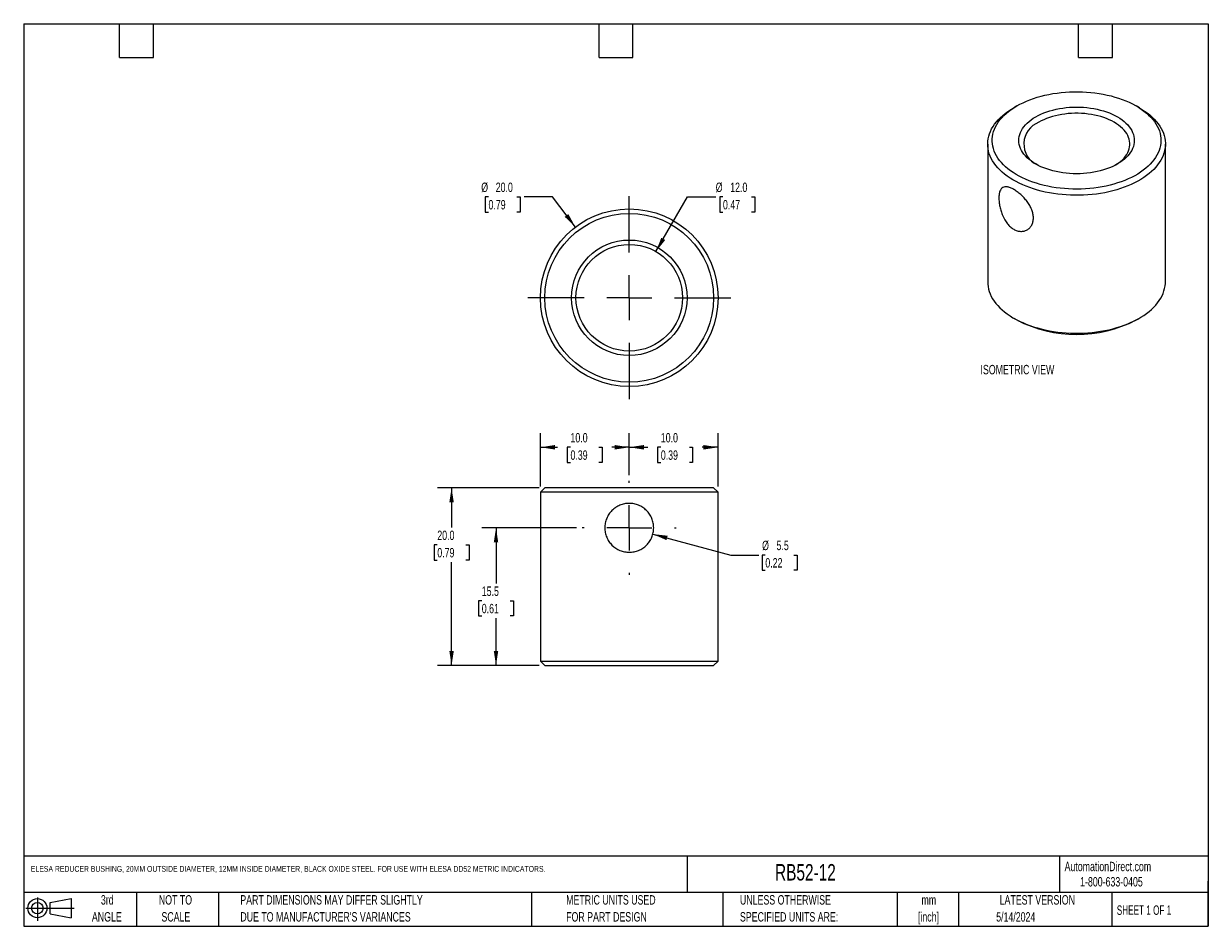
# Model space of a CAD drawing. Header units: millimetres. Extents: x 6 to 273, y 6 to 210.
import ezdxf

# ---------------------------------------------------------------- set-up
doc = ezdxf.new("R2010")
doc.units = ezdxf.units.MM
doc.linetypes.add('CENTERX2', pattern=[20.32, 12.7, -2.54, 2.54, -2.54])
doc.layers.add('CENTER', color=40, linetype='CENTERX2')
doc.layers.add('DIMENSIONS', color=140, linetype='Continuous', lineweight=25)
doc.layers.add('TEXT', color=140, linetype='Continuous', lineweight=25)
doc.styles.add('SLDTEXTSTYLE0', font='TXT', dxfattribs={"width": 0.7})
doc.styles.add('SLDTEXTSTYLE1', font='TXT', dxfattribs={"width": 0.65})
doc.dimstyles.new('SLDDIMSTYLE0', dxfattribs={"dimtxt": 2.158008, "dimasz": 3.302, "dimexe": 0, "dimexo": 0.0625, "dimgap": 0.539502, "dimtad": 0, "dimtih": 1, "dimtoh": 1, "dimlfac": 0.5, "dimrnd": 1e-09, "dimzin": 12, "dimdsep": 46, "dimtxsty": 'SLDTEXTSTYLE0', "dimsah": 1, "dimcen": 0, "dimadec": 0, "dimazin": 3, "dimtfac": 1, "dimtofl": 0, "dimtmove": 0, "dimatfit": 3, "dimfxl": 0, "dimfrac": 2, "dimtolj": 1, "dimtzin": 12, "dimarcsym": 0})
doc.dimstyles.new('SLDDIMSTYLE1', dxfattribs={"dimtxt": 2.158008, "dimasz": 3.302, "dimexe": 0, "dimexo": 0.0625, "dimgap": 0.539502, "dimtad": 0, "dimtih": 1, "dimtoh": 1, "dimlfac": 0.5, "dimrnd": 1e-09, "dimzin": 4, "dimdsep": 46, "dimtxsty": 'SLDTEXTSTYLE0', "dimsah": 1, "dimcen": 0.09, "dimadec": 0, "dimazin": 1, "dimtfac": 1, "dimtofl": 0, "dimtmove": 0, "dimatfit": 3, "dimfxl": 0, "dimfrac": 2, "dimtolj": 1, "dimtzin": 12, "dimarcsym": 0})
doc.dimstyles.new('SLDDIMSTYLE2', dxfattribs={"dimtxt": 2.158008, "dimasz": 3.302, "dimexe": 0, "dimexo": 0.0625, "dimgap": 0.539502, "dimtad": 0, "dimtih": 1, "dimtoh": 1, "dimlfac": 0.5, "dimrnd": 1e-09, "dimzin": 12, "dimdsep": 46, "dimtxsty": 'SLDTEXTSTYLE0', "dimsah": 1, "dimcen": 0.09, "dimadec": 0, "dimazin": 3, "dimtfac": 1, "dimtofl": 0, "dimtmove": 0, "dimatfit": 3, "dimfxl": 0, "dimfrac": 2, "dimtolj": 1, "dimtzin": 12, "dimarcsym": 0})
doc.dimstyles.new('SLDDIMSTYLE3', dxfattribs={"dimtxt": 2.158008, "dimasz": 3.302, "dimexe": 0, "dimexo": 0.0625, "dimgap": 0.539502, "dimtad": 0, "dimtih": 1, "dimtoh": 1, "dimlfac": 0.5, "dimrnd": 1e-09, "dimzin": 4, "dimdsep": 46, "dimtxsty": 'SLDTEXTSTYLE0', "dimsah": 1, "dimcen": 0, "dimadec": 0, "dimazin": 1, "dimtfac": 1, "dimtofl": 0, "dimtmove": 0, "dimatfit": 3, "dimfxl": 0, "dimfrac": 2, "dimtolj": 1, "dimtzin": 12, "dimarcsym": 0})

# ---------------------------------------------------------------- blocks, each defined once
blk = doc.blocks.new('Block11')
at = {"color": 7, "linetype": 'Continuous', "lineweight": 18}
for p, q in [((0, 2.88), (10.87, 2.88)), ((2.59, 5.31), (2.59, 0)), ((5.48, 4.17), (10.18, 5.03)), ((5.48, 1.6), (5.48, 4.17)), ((10.18, 5.03), (10.18, 0.73)), ((5.48, 1.6), (10.18, 0.73))]:
    blk.add_line(p, q, dxfattribs=at)
for radius in [2.15, 1.29]:
    blk.add_circle((2.59, 2.88), radius, dxfattribs=at)
blk = doc.blocks.new('Block12')
at = {"color": 7, "linetype": 'Continuous'}
blk.add_blockref('Block11', (0, 0), dxfattribs=at)
blk = doc.blocks.new('_D')
at = {"layer": 'DIMENSIONS'}
for p, q in [((148, 94.64), (165.52, 89.94)), ((165.52, 89.94), (171.87, 89.94)), ((173.32, 89.94), (172.59, 89.94)), ((172.59, 89.94), (172.59, 86.51)), ((179.73, 89.94), (180.46, 89.94)), ((180.46, 89.94), (180.46, 86.51)), ((172.59, 86.51), (173.32, 86.51)), ((180.46, 86.51), (179.73, 86.51))]:
    blk.add_line(p, q, dxfattribs=at)
blk.add_solid([(148, 94.64), (151.06, 93.29), (151.32, 94.27)], dxfattribs=at)
at = {"layer": 'DIMENSIONS', "char_height": 2.117, "attachment_point": 1, "style": 'SLDTEXTSTYLE0'}
for s, insert in [('%%c', (172.59, 93.15)), ('5.5', (175.85, 93.15)), ('0.22', (173.32, 89.24))]:
    blk.add_mtext(s, dxfattribs=dict(at, insert=insert))
blk = doc.blocks.new('_D_1')
at = {"layer": 'DIMENSIONS'}
for p, q in [((142.69, 107.91), (142.69, 117.37)), ((162.69, 105.33), (162.69, 117.37)), ((142.69, 114.19), (146.87, 114.19)), ((149.79, 114.19), (149.07, 114.19)), ((149.07, 114.19), (149.07, 110.76)), ((156.21, 114.19), (156.93, 114.19)), ((156.93, 114.19), (156.93, 110.76)), ((162.69, 114.19), (159.13, 114.19)), ((149.07, 110.76), (149.79, 110.76)), ((156.93, 110.76), (156.21, 110.76))]:
    blk.add_line(p, q, dxfattribs=at)
for points in [[(142.69, 114.19), (145.99, 113.68), (145.99, 114.7)], [(162.69, 114.19), (159.38, 114.7), (159.38, 113.68)]]:
    blk.add_solid(points, dxfattribs=at)
at = {"layer": 'DIMENSIONS', "char_height": 2.117, "attachment_point": 1, "style": 'SLDTEXTSTYLE0'}
for s, insert in [('10.0', (149.79, 117.4)), ('0.39', (149.79, 113.49))]:
    blk.add_mtext(s, dxfattribs=dict(at, insert=insert))
blk = doc.blocks.new('_D_2')
at = {"layer": 'DIMENSIONS'}
for p, q in [((122.69, 105.33), (122.69, 117.37)), ((142.69, 107.91), (142.69, 117.37)), ((122.69, 114.19), (126.53, 114.19)), ((129.45, 114.19), (128.73, 114.19)), ((128.73, 114.19), (128.73, 110.76)), ((135.86, 114.19), (136.59, 114.19)), ((136.59, 114.19), (136.59, 110.76)), ((142.69, 114.19), (138.79, 114.19)), ((128.73, 110.76), (129.45, 110.76)), ((136.59, 110.76), (135.86, 110.76))]:
    blk.add_line(p, q, dxfattribs=at)
for points in [[(122.69, 114.19), (125.99, 113.68), (125.99, 114.7)], [(142.69, 114.19), (139.38, 114.7), (139.38, 113.68)]]:
    blk.add_solid(points, dxfattribs=at)
at = {"layer": 'DIMENSIONS', "char_height": 2.117, "attachment_point": 1, "style": 'SLDTEXTSTYLE0'}
for s, insert in [('10.0', (129.45, 117.4)), ('0.39', (129.45, 113.49))]:
    blk.add_mtext(s, dxfattribs=dict(at, insert=insert))
blk = doc.blocks.new('_D_3')
at = {"layer": 'DIMENSIONS'}
for p, q in [((130.84, 96.06), (109.51, 96.06)), ((112.69, 96.06), (112.69, 83.55)), ((109.48, 79.64), (108.75, 79.64)), ((108.75, 79.64), (108.75, 76.21)), ((115.89, 79.64), (116.62, 79.64)), ((116.62, 79.64), (116.62, 76.21)), ((108.75, 76.21), (109.48, 76.21)), ((112.69, 65.06), (112.69, 75.73)), ((116.62, 76.21), (115.89, 76.21)), ((122.42, 65.06), (109.51, 65.06))]:
    blk.add_line(p, q, dxfattribs=at)
for points in [[(112.69, 96.06), (112.18, 92.76), (113.19, 92.76)], [(112.69, 65.06), (113.19, 68.36), (112.18, 68.36)]]:
    blk.add_solid(points, dxfattribs=at)
at = {"layer": 'DIMENSIONS', "char_height": 2.117, "attachment_point": 1, "style": 'SLDTEXTSTYLE0'}
for s, insert in [('15.5', (109.48, 82.85)), ('0.61', (109.48, 78.94))]:
    blk.add_mtext(s, dxfattribs=dict(at, insert=insert))
blk = doc.blocks.new('_D_4')
at = {"layer": 'DIMENSIONS'}
for p, q in [((122.42, 105.06), (99.51, 105.06)), ((102.68, 105.06), (102.68, 96.13)), ((99.47, 92.22), (98.75, 92.22)), ((98.75, 92.22), (98.75, 88.79)), ((105.89, 92.22), (106.61, 92.22)), ((106.61, 92.22), (106.61, 88.79)), ((98.75, 88.79), (99.47, 88.79)), ((102.68, 65.06), (102.68, 88.3)), ((106.61, 88.79), (105.89, 88.79)), ((122.42, 65.06), (99.51, 65.06))]:
    blk.add_line(p, q, dxfattribs=at)
for points in [[(102.68, 105.06), (102.17, 101.76), (103.19, 101.76)], [(102.68, 65.06), (103.19, 68.36), (102.17, 68.36)]]:
    blk.add_solid(points, dxfattribs=at)
at = {"layer": 'DIMENSIONS', "char_height": 2.117, "attachment_point": 1, "style": 'SLDTEXTSTYLE0'}
for s, insert in [('20.0', (99.47, 95.43)), ('0.79', (99.47, 91.52))]:
    blk.add_mtext(s, dxfattribs=dict(at, insert=insert))
blk = doc.blocks.new('SW_CENTERMARKSYMBOL_0')
at = {"layer": 'CENTER', "color": 0}
for p, q in [((0, 10.16), (0, 10.58)), ((0, 0), (0, 5.08)), ((-10.16, 0), (-10.58, 0)), ((0, 0), (-5.08, 0)), ((0, 0), (0, -5.08)), ((0, 0), (5.08, 0)), ((10.16, 0), (10.58, 0)), ((0, -10.16), (0, -10.58))]:
    blk.add_line(p, q, dxfattribs=at)
blk = doc.blocks.new('_D_5')
at = {"layer": 'DIMENSIONS'}
for p, q in [((110.99, 170.57), (110.27, 170.57)), ((110.27, 170.57), (110.27, 167.14)), ((117.4, 170.57), (118.13, 170.57)), ((118.13, 170.57), (118.13, 167.14)), ((125.38, 170.57), (119.03, 170.57)), ((130.57, 163.76), (125.38, 170.57)), ((110.27, 167.14), (110.99, 167.14)), ((118.13, 167.14), (117.4, 167.14))]:
    blk.add_line(p, q, dxfattribs=at)
blk.add_solid([(130.57, 163.76), (128.97, 166.69), (128.16, 166.08)], dxfattribs=at)
at = {"layer": 'DIMENSIONS', "char_height": 2.117, "attachment_point": 1, "style": 'SLDTEXTSTYLE0'}
for s, insert in [('%%c', (109.36, 173.78)), ('20.0', (112.62, 173.78)), ('0.79', (110.99, 169.86))]:
    blk.add_mtext(s, dxfattribs=dict(at, insert=insert))
blk = doc.blocks.new('_D_6')
at = {"layer": 'DIMENSIONS'}
for p, q in [((148.69, 158.24), (155.8, 170.57)), ((155.8, 170.57), (162.15, 170.57)), ((163.78, 170.57), (163.05, 170.57)), ((163.05, 170.57), (163.05, 167.14)), ((170.19, 170.57), (170.92, 170.57)), ((170.92, 170.57), (170.92, 167.14)), ((163.05, 167.14), (163.78, 167.14)), ((170.92, 167.14), (170.19, 167.14))]:
    blk.add_line(p, q, dxfattribs=at)
blk.add_solid([(148.69, 158.24), (150.78, 160.85), (149.9, 161.36)], dxfattribs=at)
at = {"layer": 'DIMENSIONS', "char_height": 2.117, "attachment_point": 1, "style": 'SLDTEXTSTYLE0'}
for s, insert in [('%%c', (162.15, 173.78)), ('12.0', (165.41, 173.78)), ('0.47', (163.78, 169.86))]:
    blk.add_mtext(s, dxfattribs=dict(at, insert=insert))
blk = doc.blocks.new('SW_CENTERMARKSYMBOL_1')
at = {"layer": 'CENTER', "color": 0}
for p, q in [((0, 10.16), (0, 25.08)), ((0, 0), (0, 5.08)), ((-10.16, 0), (-25.08, 0)), ((0, 0), (-5.08, 0)), ((0, 0), (0, -5.08)), ((0, 0), (5.08, 0)), ((10.16, 0), (25.08, 0)), ((0, -10.16), (0, -25.08))]:
    blk.add_line(p, q, dxfattribs=at)

msp = doc.modelspace()

# ---------------------------------------------------------------- linework, layer by layer
for p, q in [((229.948, 191.026), (229.241, 190.617)), ((257.53, 190.617), (256.822, 191.026)), ((223.385, 182.454), (223.385, 151.426)), ((263.385, 151.426), (263.385, 182.454)), ((229.241, 143.263), (229.948, 142.855)), ((256.822, 142.855), (257.53, 143.263)), ((123.686, 105.06), (122.686, 104.06)), ((122.686, 104.06), (122.686, 66.06)), ((162.686, 104.06), (122.686, 104.06)), ((161.686, 105.06), (123.686, 105.06)), ((162.686, 104.06), (161.686, 105.06)), ((162.686, 66.06), (162.686, 104.06)), ((122.686, 66.06), (123.686, 65.06)), ((122.686, 66.06), (162.686, 66.06)), ((123.686, 65.06), (161.686, 65.06)), ((161.686, 65.06), (162.686, 66.06))]:
    msp.add_line(p, q)
at = {"flags": 128}
for points in [[(229.95, 191.027), (230.642, 191.407), (231.366, 191.766), (232.121, 192.104), (232.904, 192.42), (233.713, 192.712), (234.547, 192.981), (235.404, 193.225), (236.28, 193.444), (237.174, 193.637), (238.084, 193.804), (239.008, 193.944), (239.942, 194.058), (240.885, 194.144), (241.835, 194.203), (242.788, 194.234), (243.743, 194.238), (244.697, 194.213), (245.648, 194.161), (246.593, 194.082), (247.53, 193.975), (248.456, 193.842), (249.37, 193.681), (250.268, 193.494), (251.15, 193.282), (252.011, 193.044), (252.851, 192.781), (253.667, 192.495), (254.456, 192.185), (255.218, 191.853), (255.95, 191.499), (256.65, 191.124), (257.317, 190.729), (257.949, 190.316), (258.543, 189.884), (259.1, 189.436), (259.616, 188.973), (260.092, 188.495), (260.526, 188.003), (260.916, 187.5), (261.262, 186.986), (261.563, 186.463), (261.818, 185.932), (262.026, 185.394), (262.187, 184.851), (262.301, 184.303), (262.367, 183.753), (262.385, 183.202), (262.355, 182.651), (262.277, 182.102), (262.151, 181.555), (261.978, 181.013), (261.758, 180.477), (261.492, 179.947), (261.18, 179.426), (260.823, 178.915), (260.421, 178.415), (259.977, 177.927), (259.491, 177.452), (258.964, 176.992), (258.398, 176.548), (257.794, 176.121), (257.154, 175.712), (256.478, 175.323), (255.77, 174.953), (255.03, 174.604), (254.261, 174.277), (253.465, 173.973), (252.643, 173.693), (251.798, 173.436), (250.931, 173.205), (250.045, 172.998), (249.143, 172.818), (248.226, 172.664), (247.297, 172.537), (246.357, 172.438), (245.411, 172.365), (244.459, 172.32), (243.505, 172.303), (242.55, 172.313), (241.597, 172.351), (240.649, 172.417), (239.708, 172.51), (238.776, 172.63), (237.856, 172.777), (236.949, 172.951), (236.059, 173.151), (235.188, 173.376), (234.337, 173.626), (233.509, 173.901), (232.706, 174.199), (231.93, 174.52), (231.182, 174.864), (230.466, 175.228), (229.782, 175.613), (229.133, 176.017), (228.52, 176.44), (227.944, 176.88), (227.407, 177.336), (226.911, 177.807), (226.456, 178.291), (226.044, 178.789), (225.676, 179.297), (225.352, 179.816), (225.074, 180.344), (224.843, 180.878), (224.658, 181.419), (224.52, 181.965), (224.431, 182.514), (224.389, 183.064), (224.395, 183.616), (224.449, 184.166), (224.55, 184.714), (224.7, 185.259), (224.896, 185.798), (225.14, 186.331), (225.429, 186.856), (225.764, 187.373), (226.143, 187.879), (226.566, 188.373), (227.031, 188.854), (227.538, 189.322), (228.084, 189.774), (228.67, 190.209), (229.292, 190.627), (229.95, 191.027)], [(257.53, 190.617), (258.034, 190.315), (258.68, 189.894), (259.289, 189.455), (259.861, 189), (260.393, 188.529), (260.885, 188.044), (261.336, 187.545), (261.744, 187.035), (262.109, 186.513), (262.429, 185.982), (262.704, 185.443), (262.933, 184.896), (263.116, 184.344), (263.252, 183.787), (263.34, 183.227), (263.382, 182.665), (263.376, 182.103), (263.323, 181.542), (263.222, 180.982), (263.074, 180.427), (262.88, 179.876), (262.639, 179.331), (262.353, 178.793), (262.022, 178.264), (261.646, 177.746), (261.227, 177.238), (260.766, 176.743), (260.264, 176.261), (259.722, 175.794), (259.14, 175.343), (258.522, 174.908), (257.868, 174.492), (257.179, 174.094), (256.457, 173.716), (255.705, 173.359), (254.923, 173.024), (254.114, 172.711), (253.28, 172.421), (252.422, 172.154), (251.542, 171.913), (250.643, 171.696), (249.727, 171.505), (248.796, 171.339), (247.853, 171.2), (246.898, 171.088), (245.935, 171.003), (244.967, 170.945), (243.994, 170.914), (243.02, 170.911), (242.047, 170.935), (241.077, 170.986), (240.112, 171.064), (239.156, 171.17), (238.209, 171.302), (237.274, 171.461), (236.354, 171.646), (235.451, 171.856), (234.567, 172.092), (233.703, 172.352), (232.863, 172.636), (232.047, 172.943), (231.258, 173.273), (230.498, 173.625), (229.769, 173.998), (229.072, 174.39), (228.409, 174.802), (227.781, 175.232), (227.191, 175.679), (226.638, 176.143), (226.126, 176.621), (225.654, 177.113), (225.225, 177.618), (224.839, 178.134), (224.496, 178.66), (224.198, 179.196), (223.946, 179.739), (223.74, 180.288), (223.581, 180.843), (223.469, 181.402), (223.403, 181.963), (223.386, 182.525), (223.415, 183.087), (223.492, 183.647), (223.616, 184.205), (223.788, 184.759), (224.005, 185.307), (224.269, 185.848), (224.578, 186.381), (224.931, 186.905), (225.328, 187.419), (225.768, 187.92), (226.25, 188.409), (226.773, 188.884), (227.335, 189.343), (227.935, 189.786), (228.571, 190.211), (229.243, 190.619), (229.243, 190.619)], [(234.193, 188.578), (234.765, 188.888), (235.368, 189.179), (236, 189.447), (236.66, 189.693), (237.344, 189.916), (238.05, 190.115), (238.775, 190.288), (239.518, 190.436), (240.274, 190.558), (241.042, 190.653), (241.818, 190.721), (242.6, 190.762), (243.385, 190.776), (244.17, 190.762), (244.952, 190.721), (245.729, 190.653), (246.496, 190.558), (247.253, 190.436), (247.995, 190.288), (248.721, 190.115), (249.427, 189.916), (250.111, 189.693), (250.77, 189.447), (251.403, 189.179), (252.006, 188.888), (252.578, 188.578), (253.116, 188.248), (253.619, 187.899), (254.084, 187.534), (254.51, 187.153), (254.896, 186.759), (255.24, 186.351), (255.54, 185.932), (255.797, 185.504), (256.007, 185.067), (256.172, 184.624), (256.29, 184.176), (256.362, 183.724), (256.385, 183.271), (256.362, 182.818), (256.29, 182.366), (256.172, 181.918), (256.007, 181.475), (255.797, 181.038), (255.54, 180.61), (255.24, 180.191), (254.896, 179.783), (254.51, 179.389), (254.084, 179.008), (253.619, 178.643), (253.116, 178.294), (252.578, 177.964), (252.006, 177.654), (251.403, 177.363), (250.77, 177.095), (250.111, 176.849), (249.427, 176.626), (248.721, 176.427), (247.995, 176.254), (247.253, 176.106), (246.496, 175.984), (245.729, 175.889), (244.952, 175.821), (244.17, 175.78), (243.385, 175.766), (242.6, 175.78), (241.818, 175.821), (241.042, 175.889), (240.274, 175.984), (239.518, 176.106), (238.775, 176.254), (238.05, 176.427), (237.344, 176.626), (236.66, 176.849), (236, 177.095), (235.368, 177.363), (234.765, 177.654), (234.193, 177.964), (233.655, 178.294), (233.152, 178.643), (232.686, 179.008), (232.26, 179.389), (231.874, 179.783), (231.531, 180.191), (231.23, 180.61), (230.974, 181.038), (230.763, 181.475), (230.598, 181.918), (230.48, 182.366), (230.409, 182.818), (230.385, 183.271), (230.409, 183.724), (230.48, 184.176), (230.598, 184.624), (230.763, 185.067), (230.974, 185.504), (231.23, 185.932), (231.531, 186.351), (231.874, 186.759), (232.26, 187.153), (232.686, 187.534), (233.152, 187.899), (233.655, 188.248), (234.193, 188.578)], [(252.211, 177.761), (252.387, 177.873), (252.867, 178.209), (253.31, 178.561), (253.714, 178.928), (254.077, 179.309), (254.398, 179.703), (254.676, 180.108), (254.909, 180.522), (255.096, 180.943), (255.237, 181.371), (255.332, 181.803), (255.379, 182.237), (255.379, 182.672), (255.332, 183.106), (255.237, 183.538), (255.096, 183.966), (254.909, 184.387), (254.676, 184.801), (254.398, 185.206), (254.077, 185.599), (253.714, 185.981), (253.31, 186.348), (252.867, 186.7), (252.387, 187.036), (251.871, 187.353), (251.321, 187.651), (250.74, 187.928), (250.13, 188.184), (249.494, 188.417), (248.833, 188.627), (248.151, 188.812), (247.45, 188.972), (246.733, 189.107), (246.003, 189.215), (245.262, 189.297), (244.515, 189.351), (243.762, 189.379), (243.008, 189.379), (242.256, 189.351), (241.508, 189.297), (240.768, 189.215), (240.037, 189.107), (239.32, 188.972), (238.619, 188.812), (237.937, 188.627), (237.277, 188.417), (236.64, 188.184), (236.03, 187.928), (235.449, 187.651), (234.9, 187.353)], [(223.385, 151.426), (223.403, 150.934), (223.469, 150.373), (223.581, 149.814), (223.74, 149.26), (223.946, 148.71), (224.198, 148.167), (224.496, 147.632), (224.839, 147.105), (225.225, 146.589), (225.654, 146.084), (226.126, 145.592), (226.638, 145.114), (227.191, 144.651), (227.781, 144.204), (228.409, 143.774), (229.072, 143.362), (229.769, 142.969), (230.498, 142.596), (231.258, 142.245), (232.047, 141.915), (232.863, 141.607), (233.703, 141.323), (234.567, 141.063), (235.451, 140.828), (236.354, 140.617), (237.274, 140.432), (238.209, 140.274), (239.156, 140.141), (240.112, 140.036), (241.077, 139.957), (242.047, 139.906), (243.02, 139.882), (243.994, 139.886), (244.967, 139.916), (245.935, 139.974), (246.898, 140.06), (247.853, 140.172), (248.796, 140.311), (249.727, 140.476), (250.643, 140.667), (251.542, 140.884), (252.422, 141.126), (253.28, 141.392), (254.114, 141.682), (254.923, 141.995), (255.705, 142.331), (256.457, 142.688), (257.179, 143.065), (257.868, 143.463), (258.522, 143.88), (259.14, 144.314), (259.722, 144.765), (260.264, 145.232), (260.766, 145.714), (261.227, 146.209), (261.646, 146.717), (262.022, 147.236), (262.353, 147.765), (262.639, 148.302), (262.88, 148.847), (263.074, 149.398), (263.222, 149.954), (263.323, 150.513), (263.376, 151.075), (263.385, 151.426)]]:
    msp.add_lwpolyline(points, dxfattribs=at)
for radius in [20, 19, 13, 12]:
    msp.add_circle((142.686, 147.85), radius)
for centre, radius, start, end in [((236.72, 182.486), 5.196, 110.50477, 245.42516), ((243.385, 168.755), 29.178, 242.5793, 297.4207)]:
    msp.add_arc(centre, radius, start, end)
for points in [[(232.261, 169.505), (232.478, 169.212), (232.674, 168.914), (233.022, 168.303), (233.175, 167.987), (233.421, 167.362), (233.516, 167.051), (233.645, 166.428), (233.677, 166.121), (233.677, 165.534), (233.645, 165.247), (233.516, 164.708), (233.421, 164.459), (233.176, 164.001), (233.023, 163.791), (232.675, 163.429), (232.48, 163.276), (232.05, 163.028), (231.816, 162.933), (231.331, 162.813), (231.077, 162.786), (230.553, 162.803), (230.289, 162.847), (229.763, 163.005), (229.497, 163.12), (228.986, 163.415), (228.74, 163.594), (228.266, 164.015), (228.038, 164.257), (227.411, 165.042), (227.05, 165.666), (226.621, 166.654), (226.494, 166.997), (226.277, 167.687), (226.188, 168.031), (226.044, 168.715), (225.989, 169.058), (225.917, 169.708), (225.899, 170.019), (225.899, 170.614), (225.917, 170.89), (225.989, 171.392), (226.043, 171.621), (226.188, 172.023), (226.277, 172.194), (226.492, 172.479), (226.619, 172.594), (226.906, 172.76), (227.066, 172.812), (227.423, 172.858), (227.619, 172.85), (228.037, 172.776), (228.263, 172.709), (228.739, 172.519), (228.986, 172.397), (229.495, 172.103), (229.762, 171.929), (230.289, 171.54), (230.551, 171.326), (231.072, 170.858), (231.329, 170.604), (231.814, 170.074), (232.044, 169.797), (232.261, 169.505)], [(146.572, 99.951), (146.828, 99.696), (147.056, 99.419), (147.455, 98.823), (147.627, 98.501), (147.903, 97.837), (148.008, 97.494), (148.15, 96.782), (148.186, 96.419), (148.186, 95.699), (148.15, 95.336), (148.008, 94.625), (147.903, 94.282), (147.628, 93.619), (147.455, 93.297), (147.057, 92.702), (146.83, 92.426), (146.323, 91.919), (146.043, 91.688), (145.448, 91.29), (145.132, 91.12), (144.461, 90.842), (144.117, 90.737), (143.411, 90.596), (143.045, 90.56), (142.322, 90.56), (141.965, 90.595), (141.256, 90.736), (140.905, 90.843), (139.913, 91.256), (139.302, 91.665), (138.545, 92.422), (138.315, 92.701), (137.915, 93.299), (137.746, 93.615), (137.47, 94.279), (137.363, 94.629), (137.222, 95.335), (137.186, 95.694), (137.186, 96.422), (137.222, 96.783), (137.362, 97.488), (137.468, 97.836), (137.745, 98.503), (137.914, 98.818), (138.312, 99.413), (138.543, 99.695), (139.048, 100.201), (139.324, 100.427), (139.921, 100.828), (140.242, 101), (140.904, 101.275), (141.251, 101.382), (141.963, 101.524), (142.322, 101.559), (143.043, 101.56), (143.409, 101.524), (144.116, 101.383), (144.459, 101.278), (145.125, 101.002), (145.446, 100.83), (146.04, 100.433), (146.317, 100.207), (146.572, 99.951)]]:
    msp.add_open_spline(points, degree=3, knots=[0, 0, 0, 0, 0.03125, 0.03125, 0.0625, 0.0625, 0.09375, 0.09375, 0.125, 0.125, 0.15625, 0.15625, 0.1875, 0.1875, 0.21875, 0.21875, 0.25, 0.25, 0.28125, 0.28125, 0.3125, 0.3125, 0.34375, 0.34375, 0.375, 0.375, 0.40625, 0.40625, 0.4375, 0.4375, 0.5, 0.5, 0.53125, 0.53125, 0.5625, 0.5625, 0.59375, 0.59375, 0.625, 0.625, 0.65625, 0.65625, 0.6875, 0.6875, 0.71875, 0.71875, 0.75, 0.75, 0.78125, 0.78125, 0.8125, 0.8125, 0.84375, 0.84375, 0.875, 0.875, 0.90625, 0.90625, 0.9375, 0.9375, 0.96875, 0.96875, 1, 1, 1, 1])
at = {"layer": 'TEXT'}
for p, q in [((6.35, 209.55), (273.05, 209.55)), ((6.35, 209.55), (6.35, 6.35)), ((27.94, 201.93), (27.94, 209.55)), ((35.56, 201.93), (35.56, 209.55)), ((135.89, 201.93), (135.89, 209.55)), ((143.51, 201.93), (143.51, 209.55)), ((243.84, 201.93), (243.84, 209.55)), ((251.46, 201.93), (251.46, 209.55)), ((273.05, 209.55), (273.05, 6.35)), ((27.94, 201.93), (35.56, 201.93)), ((135.89, 201.93), (143.51, 201.93)), ((243.84, 201.93), (251.46, 201.93)), ((273.05, 22.126), (6.35, 22.126)), ((155.759, 22.126), (155.759, 13.97)), ((239.575, 22.126), (239.575, 13.97)), ((273.05, 6.35), (273.05, 16.51)), ((273.05, 13.97), (6.35, 13.97)), ((31.75, 13.97), (31.75, 6.35)), ((50.212, 13.97), (50.212, 6.35)), ((120.646, 13.97), (120.646, 6.35)), ((163.78, 13.97), (163.78, 6.35)), ((203.024, 13.97), (203.024, 6.35)), ((216.812, 13.97), (216.812, 6.35)), ((251.349, 13.97), (251.349, 6.35)), ((6.35, 6.35), (273.05, 6.35))]:
    msp.add_line(p, q, dxfattribs=at)

# ---------------------------------------------------------------- block references
at = {"layer": 'CENTER'}
for name, p in [('SW_CENTERMARKSYMBOL_1', (142.686, 147.85)), ('SW_CENTERMARKSYMBOL_0', (142.686, 96.06))]:
    msp.add_blockref(name, p, dxfattribs=at)
at = {"layer": 'TEXT'}
msp.add_blockref('Block12', (6.838, 7.554), dxfattribs=at)

# ---------------------------------------------------------------- texts
at = {"color": 179, "linetype": 'Continuous', "lineweight": 18, "char_height": 2.11667, "attachment_point": 1, "style": 'SLDTEXTSTYLE0'}
for s, insert in [('AutomationDirect.com', (240.695, 20.877)), ('1-800-633-0405', (244.192, 17.437))]:
    msp.add_mtext(s, dxfattribs=dict(at, insert=insert))
at = {"layer": 'DIMENSIONS', "insert": (221.762, 132.737), "char_height": 2.11667, "attachment_point": 1, "style": 'SLDTEXTSTYLE0'}
msp.add_mtext('ISOMETRIC VIEW', dxfattribs=at)
at = {"layer": 'TEXT'}
for s, insert, char_height, attachment_point, style in [('ELESA REDUCER BUSHING, 20MM OUTSIDE DIAMETER, 12MM INSIDE DIAMETER, BLACK OXIDE STEEL. FOR USE WITH ELESA DD52 METRIC INDICATORS.', (7.966, 19.945), 1.322917, 1, 'SLDTEXTSTYLE0'), ('RB52-12', (175.502, 20.364), 3.7042, 1, 'SLDTEXTSTYLE0'), ('3rd', (25.162, 13.364), 2.1167, 2, 'SLDTEXTSTYLE0'), ('NOT TO', (40.516, 13.364), 2.1167, 2, 'SLDTEXTSTYLE0'), ('PART DIMENSIONS MAY DIFFER SLIGHTLY', (55.119, 13.364), 2.11667, 1, 'SLDTEXTSTYLE0'), ('METRIC UNITS USED', (128.478, 13.364), 2.11667, 1, 'SLDTEXTSTYLE0'), ('UNLESS OTHERWISE', (167.608, 13.364), 2.11667, 1, 'SLDTEXTSTYLE0'), ('LATEST VERSION', (234.552, 13.364), 2.11667, 2, 'SLDTEXTSTYLE0'), ('mm', (210.13, 13.361), 2.1167, 2, 'SLDTEXTSTYLE0'), ('SHEET 1 OF 1', (252.441, 11.051), 2.11667, 1, 'SLDTEXTSTYLE1'), ('ANGLE', (25.065, 9.542), 2.1167, 2, 'SLDTEXTSTYLE0'), ('SCALE', (40.612, 9.542), 2.1167, 2, 'SLDTEXTSTYLE0'), ("DUE TO MANUFACTURER'S VARIANCES", (55.119, 9.542), 2.11667, 1, 'SLDTEXTSTYLE0'), ('FOR PART DESIGN', (128.478, 9.542), 2.11667, 1, 'SLDTEXTSTYLE0'), ('SPECIFIED UNITS ARE:', (167.608, 9.542), 2.11667, 1, 'SLDTEXTSTYLE0'), ('[inch]', (210.047, 9.539), 2.1167, 2, 'SLDTEXTSTYLE0'), ('5/14/2024', (229.701, 9.528), 2.1167, 2, 'SLDTEXTSTYLE0')]:
    msp.add_mtext(s, dxfattribs=dict(at, insert=insert, char_height=char_height, attachment_point=attachment_point, style=style))

# ---------------------------------------------------------------- dimensions: what is measured, and where the dimension line sits
at = {"layer": 'DIMENSIONS'}
for p1, p2, dimstyle, picture, middle in [((154.805, 131.94), (130.567, 163.76), 'SLDDIMSTYLE3', '_D_5', (114.198, 170.565)), ((136.686, 137.458), (148.686, 158.242), 'SLDDIMSTYLE3', '_D_6', (166.986, 170.565)), ((137.373, 97.483), (147.998, 94.636), 'SLDDIMSTYLE0', '_D', (176.526, 89.941))]:
    dim = msp.add_diameter_dim_2p(p1=p1, p2=p2, dimstyle=dimstyle, dxfattribs=at)
    dim.commit()
    dim.dimension.update_dxf_attribs({"geometry": picture, "text_midpoint": middle, "dimtype": 163})
for base, p2, picture, middle in [((122.686, 114.193), (122.686, 104.06), '_D_2', (132.657, 114.193)), ((162.686, 114.193), (162.686, 104.06), '_D_1', (153, 114.193))]:
    dim = msp.add_linear_dim(base=base, p1=(142.686, 106.64), p2=p2, dimstyle='SLDDIMSTYLE1', dxfattribs=at)
    dim.commit()
    dim.dimension.update_dxf_attribs({"geometry": picture, "text_midpoint": middle, "dimtype": 160})
for base, p1, p2, dimstyle, picture, middle in [((102.68, 105.06), (123.686, 65.06), (123.686, 105.06), 'SLDDIMSTYLE1', '_D_4', (102.68, 92.216)), ((112.686, 65.06), (132.106, 96.06), (123.686, 65.06), 'SLDDIMSTYLE2', '_D_3', (112.686, 79.638))]:
    dim = msp.add_linear_dim(base=base, p1=p1, p2=p2, angle=90, dimstyle=dimstyle, dxfattribs=at)
    dim.commit()
    dim.dimension.update_dxf_attribs({"geometry": picture, "text_midpoint": middle, "dimtype": 160})

doc.saveas('drawing.dxf')
